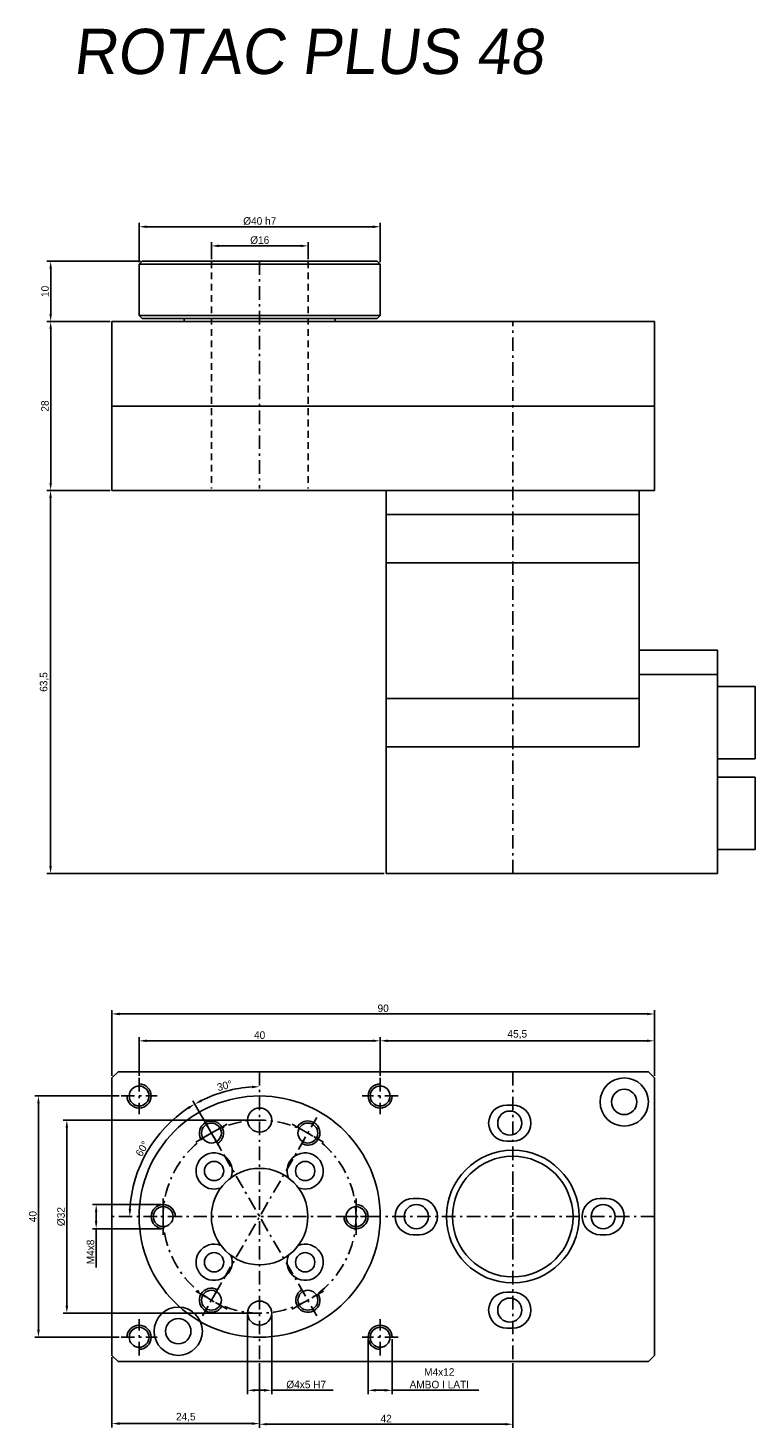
# Model space of a CAD drawing. Extents: x 49 to 170, y 21 to 253.
import ezdxf

# ---------------------------------------------------------------- set-up
doc = ezdxf.new("R2010")
doc.units = 0
doc.header["$LTSCALE"] = 0.375
doc.header["$MEASUREMENT"] = 0
doc.linetypes.add('PL2', pattern=[11, 6, -2, 1, -2])
doc.linetypes.add('TR2', pattern=[5, 3, -2])
doc.layers.get('0').update_dxf_attribs({"linetype": 'CONTINUOUS'})
doc.layers.get('DEFPOINTS').update_dxf_attribs({"linetype": 'CONTINUOUS'})
for name, color, linetype in [('ASSI', 241, 'PL2'), ('QUOTE', 60, 'CONTINUOUS'), ('TRATTEGGI', 1, 'TR2')]:
    doc.layers.add(name, color=color, linetype=linetype)
doc.styles.add('25TXT', font='txt', dxfattribs={"oblique": 7, "height": 1.25})
doc.dimstyles.get("Standard").update_dxf_attribs({"dimtxt": 0.18, "dimasz": 0.18, "dimexe": 0.18, "dimexo": 0.0625, "dimgap": 0.09, "dimtad": 0, "dimtih": 1, "dimtoh": 1, "dimdec": 4, "dimzin": 0, "dimdsep": 46, "dimtxsty": 'STANDARD', "dimcen": 0.09, "dimadec": 0, "dimazin": 0, "dimtfac": 1, "dimtdec": 4, "dimtofl": 0, "dimtmove": 0, "dimatfit": 3, "dimfxl": 1, "dimtolj": 1, "dimtzin": 0, "dimarcsym": 0})

# ---------------------------------------------------------------- blocks, each defined once
blk = doc.blocks.new('*D29')
at = {"layer": 'DEFPOINTS', "color": 0, "transparency": 16777216}
for p in [(63.35, 204.43), (53.18, 176.43), (63.35, 176.43)]:
    blk.add_point(p, dxfattribs=at)
at = {"layer": 'QUOTE', "color": 0, "lineweight": -2, "transparency": 16777216}
for p, q in [((63.04, 204.43), (52.55, 204.43)), ((53.18, 203.18), (53.18, 177.68)), ((63.04, 176.43), (52.55, 176.43))]:
    blk.add_line(p, q, dxfattribs=at)
at = {"layer": 'QUOTE', "color": 0, "transparency": 16777216}
for points in [[(52.97, 203.18), (53.38, 203.18), (53.18, 204.43)], [(52.97, 177.68), (53.38, 177.68), (53.18, 176.43)]]:
    blk.add_solid(points, dxfattribs=at)
at = {"layer": 'QUOTE', "color": 0, "transparency": 16777216, "insert": (52.24, 190.43), "char_height": 1.25, "attachment_point": 5, "rotation": 90}
blk.add_mtext('\\A1;28', dxfattribs=at)
blk = doc.blocks.new('*D30')
at = {"layer": 'DEFPOINTS', "color": 0, "transparency": 16777216}
for p in [(68.37, 214.43), (53.18, 204.43), (63.35, 204.43)]:
    blk.add_point(p, dxfattribs=at)
at = {"layer": 'QUOTE', "color": 0, "lineweight": -2, "transparency": 16777216}
for p, q in [((68.06, 214.43), (52.55, 214.43)), ((53.18, 213.18), (53.18, 205.68)), ((63.04, 204.43), (52.55, 204.43))]:
    blk.add_line(p, q, dxfattribs=at)
at = {"layer": 'QUOTE', "color": 0, "transparency": 16777216}
for points in [[(52.97, 213.18), (53.38, 213.18), (53.18, 214.43)], [(52.97, 205.68), (53.38, 205.68), (53.18, 204.43)]]:
    blk.add_solid(points, dxfattribs=at)
at = {"layer": 'QUOTE', "color": 0, "transparency": 16777216, "insert": (52.24, 209.43), "char_height": 1.25, "attachment_point": 5, "rotation": 90}
blk.add_mtext('\\A1;10', dxfattribs=at)
blk = doc.blocks.new('*D32')
at = {"layer": 'DEFPOINTS', "color": 0, "transparency": 16777216}
for p in [(71.85, 58.06), (60.73, 54.06), (71.85, 54.06)]:
    blk.add_point(p, dxfattribs=at)
at = {"layer": 'QUOTE', "color": 0, "lineweight": -2, "transparency": 16777216}
for p, q in [((71.54, 58.06), (60.11, 58.06)), ((60.73, 56.81), (60.73, 55.31)), ((71.54, 54.06), (60.11, 54.06)), ((60.73, 54.06), (60.73, 47.6))]:
    blk.add_line(p, q, dxfattribs=at)
at = {"layer": 'QUOTE', "color": 0, "transparency": 16777216}
for points in [[(60.52, 56.81), (60.94, 56.81), (60.73, 58.06)], [(60.52, 55.31), (60.94, 55.31), (60.73, 54.06)]]:
    blk.add_solid(points, dxfattribs=at)
at = {"layer": 'QUOTE', "color": 0, "transparency": 16777216, "insert": (59.79, 50.2), "char_height": 1.25, "attachment_point": 5, "rotation": 90}
blk.add_mtext('\\A1;M4x8 ', dxfattribs=at)
blk = doc.blocks.new('*D33')
at = {"layer": 'DEFPOINTS', "color": 0, "transparency": 16777216}
for p in [(87.85, 72.06), (55.86, 40.06), (87.85, 40.06)]:
    blk.add_point(p, dxfattribs=at)
at = {"layer": 'QUOTE', "color": 0, "lineweight": -2, "transparency": 16777216}
for p, q in [((87.54, 72.06), (55.23, 72.06)), ((55.86, 70.81), (55.86, 41.31)), ((87.54, 40.06), (55.23, 40.06))]:
    blk.add_line(p, q, dxfattribs=at)
at = {"layer": 'QUOTE', "color": 0, "transparency": 16777216}
for points in [[(55.65, 70.81), (56.07, 70.81), (55.86, 72.06)], [(55.65, 41.31), (56.07, 41.31), (55.86, 40.06)]]:
    blk.add_solid(points, dxfattribs=at)
at = {"layer": 'QUOTE', "color": 0, "transparency": 16777216, "insert": (54.92, 56.06), "char_height": 1.25, "attachment_point": 5, "rotation": 90}
blk.add_mtext('\\A1;%%c32', dxfattribs=at)
blk = doc.blocks.new('*D34')
at = {"layer": 'DEFPOINTS', "color": 0, "transparency": 16777216}
for p in [(64.85, 76.06), (51.15, 36.06), (64.85, 36.06)]:
    blk.add_point(p, dxfattribs=at)
at = {"layer": 'QUOTE', "color": 0, "lineweight": -2, "transparency": 16777216}
for p, q in [((64.54, 76.06), (50.53, 76.06)), ((51.15, 74.81), (51.15, 37.31)), ((64.54, 36.06), (50.53, 36.06))]:
    blk.add_line(p, q, dxfattribs=at)
at = {"layer": 'QUOTE', "color": 0, "transparency": 16777216}
for points in [[(50.94, 74.81), (51.36, 74.81), (51.15, 76.06)], [(50.94, 37.31), (51.36, 37.31), (51.15, 36.06)]]:
    blk.add_solid(points, dxfattribs=at)
at = {"layer": 'QUOTE', "color": 0, "transparency": 16777216, "insert": (50.22, 56.06), "char_height": 1.25, "attachment_point": 5, "rotation": 90}
blk.add_mtext('\\A1;40', dxfattribs=at)
blk = doc.blocks.new('*D35')
at = {"layer": 'DEFPOINTS', "color": 0, "transparency": 16777216}
for p in [(107.85, 85.2), (67.85, 79.06), (107.85, 79.06)]:
    blk.add_point(p, dxfattribs=at)
at = {"layer": 'QUOTE', "color": 0, "lineweight": -2, "transparency": 16777216}
for p, q in [((67.85, 79.37), (67.85, 85.82)), ((69.1, 85.2), (106.6, 85.2)), ((107.85, 79.37), (107.85, 85.82))]:
    blk.add_line(p, q, dxfattribs=at)
at = {"layer": 'QUOTE', "color": 0, "transparency": 16777216}
for points in [[(69.1, 85.41), (69.1, 84.99), (67.85, 85.2)], [(106.6, 85.41), (106.6, 84.99), (107.85, 85.2)]]:
    blk.add_solid(points, dxfattribs=at)
at = {"layer": 'QUOTE', "color": 0, "transparency": 16777216, "insert": (87.85, 86.14), "char_height": 1.25, "attachment_point": 5}
blk.add_mtext('\\A1;40', dxfattribs=at)
blk = doc.blocks.new('*D36')
at = {"layer": 'DEFPOINTS', "color": 0, "transparency": 16777216}
for p in [(153.35, 85.2), (107.85, 79.06), (153.35, 79.06)]:
    blk.add_point(p, dxfattribs=at)
at = {"layer": 'QUOTE', "color": 0, "lineweight": -2, "transparency": 16777216}
for p, q in [((107.85, 79.37), (107.85, 85.82)), ((109.1, 85.2), (152.1, 85.2)), ((153.35, 79.37), (153.35, 85.82))]:
    blk.add_line(p, q, dxfattribs=at)
at = {"layer": 'QUOTE', "color": 0, "transparency": 16777216}
for points in [[(109.1, 85.41), (109.1, 84.99), (107.85, 85.2)], [(152.1, 85.41), (152.1, 84.99), (153.35, 85.2)]]:
    blk.add_solid(points, dxfattribs=at)
at = {"layer": 'QUOTE', "color": 0, "transparency": 16777216, "insert": (130.6, 86.24), "char_height": 1.25, "attachment_point": 5}
blk.add_mtext('\\A1;45,5', dxfattribs=at)
blk = doc.blocks.new('*D37')
at = {"layer": 'DEFPOINTS', "color": 0, "transparency": 16777216}
for p in [(85.85, 40.06), (89.85, 40.06), (89.85, 27.27)]:
    blk.add_point(p, dxfattribs=at)
at = {"layer": 'QUOTE', "color": 0, "lineweight": -2, "transparency": 16777216}
for p, q in [((85.85, 39.75), (85.85, 26.64)), ((89.85, 39.75), (89.85, 26.64)), ((87.1, 27.27), (88.6, 27.27)), ((89.85, 27.27), (100.06, 27.27))]:
    blk.add_line(p, q, dxfattribs=at)
at = {"layer": 'QUOTE', "color": 0, "transparency": 16777216}
for points in [[(87.1, 27.48), (87.1, 27.06), (85.85, 27.27)], [(88.6, 27.48), (88.6, 27.06), (89.85, 27.27)]]:
    blk.add_solid(points, dxfattribs=at)
at = {"layer": 'QUOTE', "color": 0, "transparency": 16777216, "insert": (95.58, 28.21), "char_height": 1.25, "attachment_point": 5}
blk.add_mtext('\\A1;%%c4x5 H7', dxfattribs=at)
blk = doc.blocks.new('*D38')
at = {"layer": 'DEFPOINTS', "color": 0, "transparency": 16777216}
for p in [(63.35, 33.06), (87.85, 32.06), (87.85, 21.75)]:
    blk.add_point(p, dxfattribs=at)
at = {"layer": 'QUOTE', "color": 0, "lineweight": -2, "transparency": 16777216}
for p, q in [((63.35, 32.75), (63.35, 21.12)), ((87.85, 31.75), (87.85, 21.12)), ((64.6, 21.75), (86.6, 21.75))]:
    blk.add_line(p, q, dxfattribs=at)
at = {"layer": 'QUOTE', "color": 0, "transparency": 16777216}
for points in [[(64.6, 21.96), (64.6, 21.54), (63.35, 21.75)], [(86.6, 21.96), (86.6, 21.54), (87.85, 21.75)]]:
    blk.add_solid(points, dxfattribs=at)
at = {"layer": 'QUOTE', "color": 0, "transparency": 16777216, "insert": (75.6, 22.79), "char_height": 1.25, "attachment_point": 5}
blk.add_mtext('\\A1;24,5', dxfattribs=at)
blk = doc.blocks.new('*D39')
at = {"layer": 'DEFPOINTS', "color": 0, "transparency": 16777216}
for p in [(87.85, 32.06), (129.85, 32.06), (129.85, 21.64)]:
    blk.add_point(p, dxfattribs=at)
at = {"layer": 'QUOTE', "color": 0, "lineweight": -2, "transparency": 16777216}
for p, q in [((87.85, 31.75), (87.85, 21.02)), ((129.85, 31.75), (129.85, 21.02)), ((89.1, 21.64), (128.6, 21.64))]:
    blk.add_line(p, q, dxfattribs=at)
at = {"layer": 'QUOTE', "color": 0, "transparency": 16777216}
for points in [[(89.1, 21.85), (89.1, 21.44), (87.85, 21.64)], [(128.6, 21.85), (128.6, 21.44), (129.85, 21.64)]]:
    blk.add_solid(points, dxfattribs=at)
at = {"layer": 'QUOTE', "color": 0, "transparency": 16777216, "insert": (108.85, 22.58), "char_height": 1.25, "attachment_point": 5}
blk.add_mtext('\\A1;42', dxfattribs=at)
blk = doc.blocks.new('*D40')
at = {"layer": 'DEFPOINTS', "color": 0, "transparency": 16777216}
for p in [(107.87, 220.14), (67.87, 213.93), (107.87, 213.93)]:
    blk.add_point(p, dxfattribs=at)
at = {"layer": 'QUOTE', "color": 0, "lineweight": -2, "transparency": 16777216}
for p, q in [((67.87, 214.25), (67.87, 220.77)), ((107.87, 214.25), (107.87, 220.77)), ((69.12, 220.14), (106.62, 220.14))]:
    blk.add_line(p, q, dxfattribs=at)
at = {"layer": 'QUOTE', "color": 0, "transparency": 16777216}
for points in [[(69.12, 220.35), (69.12, 219.93), (67.87, 220.14)], [(106.62, 220.35), (106.62, 219.93), (107.87, 220.14)]]:
    blk.add_solid(points, dxfattribs=at)
at = {"layer": 'QUOTE', "color": 0, "transparency": 16777216, "insert": (87.87, 221.08), "char_height": 1.25, "attachment_point": 5}
blk.add_mtext('\\A1;%%c40 h7', dxfattribs=at)
blk = doc.blocks.new('*D41')
at = {"layer": 'DEFPOINTS', "color": 0, "transparency": 16777216}
for p in [(95.89, 216.97), (79.85, 214.43), (95.89, 214.43)]:
    blk.add_point(p, dxfattribs=at)
at = {"layer": 'QUOTE', "color": 0, "lineweight": -2, "transparency": 16777216}
for p, q in [((79.85, 214.75), (79.85, 217.6)), ((81.1, 216.97), (94.64, 216.97)), ((95.89, 214.75), (95.89, 217.6))]:
    blk.add_line(p, q, dxfattribs=at)
at = {"layer": 'QUOTE', "color": 0, "transparency": 16777216}
for points in [[(81.1, 217.18), (81.1, 216.76), (79.85, 216.97)], [(94.64, 217.18), (94.64, 216.76), (95.89, 216.97)]]:
    blk.add_solid(points, dxfattribs=at)
at = {"layer": 'QUOTE', "color": 0, "transparency": 16777216, "insert": (87.87, 217.91), "char_height": 1.25, "attachment_point": 5}
blk.add_mtext('\\A1;%%C16', dxfattribs=at)
blk = doc.blocks.new('*D42')
at = {"layer": 'DEFPOINTS', "color": 0, "transparency": 16777216}
for p in [(153.35, 89.65), (63.35, 79.06), (153.35, 79.06)]:
    blk.add_point(p, dxfattribs=at)
at = {"layer": 'QUOTE', "color": 0, "lineweight": -2, "transparency": 16777216}
for p, q in [((63.35, 79.37), (63.35, 90.27)), ((64.6, 89.65), (152.1, 89.65)), ((153.35, 79.37), (153.35, 90.27))]:
    blk.add_line(p, q, dxfattribs=at)
at = {"layer": 'QUOTE', "color": 0, "transparency": 16777216}
for points in [[(64.6, 89.86), (64.6, 89.44), (63.35, 89.65)], [(152.1, 89.86), (152.1, 89.44), (153.35, 89.65)]]:
    blk.add_solid(points, dxfattribs=at)
at = {"layer": 'QUOTE', "color": 0, "transparency": 16777216, "insert": (108.35, 90.58), "char_height": 1.25, "attachment_point": 5}
blk.add_mtext('\\A1;90', dxfattribs=at)
blk = doc.blocks.new('*D43')
at = {"layer": 'DEFPOINTS', "color": 0, "transparency": 16777216}
for p in [(105.85, 36.06), (109.85, 36.06), (109.85, 27.27)]:
    blk.add_point(p, dxfattribs=at)
at = {"layer": 'QUOTE', "color": 0, "lineweight": -2, "transparency": 16777216}
for p, q in [((105.85, 35.75), (105.85, 26.64)), ((109.85, 35.75), (109.85, 26.64)), ((107.1, 27.27), (108.6, 27.27)), ((109.85, 27.27), (124.23, 27.27))]:
    blk.add_line(p, q, dxfattribs=at)
at = {"layer": 'QUOTE', "color": 0, "transparency": 16777216}
for points in [[(107.1, 27.48), (107.1, 27.06), (105.85, 27.27)], [(108.6, 27.48), (108.6, 27.06), (109.85, 27.27)]]:
    blk.add_solid(points, dxfattribs=at)
at = {"layer": 'QUOTE', "color": 0, "transparency": 16777216, "insert": (117.66, 29.25), "char_height": 1.25, "attachment_point": 5}
blk.add_mtext('\\A1;M4x12 \\PAMBO I LATI', dxfattribs=at)
blk = doc.blocks.new('*D46')
at = {"layer": 'DEFPOINTS', "color": 0, "transparency": 16777216}
for p in [(71.34, 69.91), (79.85, 69.91), (63.35, 56.06), (153.35, 56.06), (95.85, 42.2)]:
    blk.add_point(p, dxfattribs=at)
at = {"layer": 'QUOTE', "color": 0, "lineweight": -2, "transparency": 16777216}
blk.add_line((79.69, 70.18), (76.76, 75.26), dxfattribs=at)
blk.add_arc((87.85, 56.06), 21.55, 123.3236, 176.6764, dxfattribs=at)
at = {"layer": 'QUOTE', "color": 0, "transparency": 16777216}
for points in [[(75.9, 74.24), (76.12, 73.89), (77.07, 74.72)], [(66.54, 57.3), (66.13, 57.31), (66.3, 56.06)]]:
    blk.add_solid(points, dxfattribs=at)
at = {"layer": 'QUOTE', "color": 0, "transparency": 16777216, "insert": (68.37, 67.3), "char_height": 1.25, "attachment_point": 5, "rotation": 60}
blk.add_mtext('\\A1;60°', dxfattribs=at)
blk = doc.blocks.new('*D48')
at = {"layer": 'DEFPOINTS', "color": 0, "transparency": 16777216}
for p in [(87.85, 80.06), (84.11, 77.26), (79.85, 69.91), (95.85, 42.2), (87.85, 32.06)]:
    blk.add_point(p, dxfattribs=at)
at = {"layer": 'QUOTE', "color": 0, "lineweight": -2, "transparency": 16777216}
blk.add_line((79.69, 70.18), (76.77, 75.24), dxfattribs=at)
blk.add_arc((87.85, 56.06), 21.53, 93.3272, 116.6728, dxfattribs=at)
at = {"layer": 'QUOTE', "color": 0, "transparency": 16777216}
for points in [[(86.6, 77.76), (86.61, 77.34), (87.85, 77.59)], [(78.29, 75.11), (78.09, 75.48), (77.09, 74.7)]]:
    blk.add_solid(points, dxfattribs=at)
at = {"layer": 'QUOTE', "color": 0, "transparency": 16777216, "insert": (82.04, 77.76), "char_height": 1.25, "attachment_point": 5, "rotation": 15}
blk.add_mtext('\\A1;30°', dxfattribs=at)
blk = doc.blocks.new('*D53')
at = {"layer": 'DEFPOINTS', "color": 0, "transparency": 16777216}
for p in [(63.35, 176.43), (53.16, 112.93), (108.85, 112.93)]:
    blk.add_point(p, dxfattribs=at)
at = {"layer": 'QUOTE', "color": 0, "lineweight": -2, "transparency": 16777216}
for p, q in [((63.04, 176.43), (52.53, 176.43)), ((53.16, 175.18), (53.16, 114.18)), ((108.54, 112.93), (52.53, 112.93))]:
    blk.add_line(p, q, dxfattribs=at)
at = {"layer": 'QUOTE', "color": 0, "transparency": 16777216}
for points in [[(52.95, 175.18), (53.37, 175.18), (53.16, 176.43)], [(52.95, 114.18), (53.37, 114.18), (53.16, 112.93)]]:
    blk.add_solid(points, dxfattribs=at)
at = {"layer": 'QUOTE', "color": 0, "transparency": 16777216, "insert": (52.12, 144.68), "char_height": 1.25, "attachment_point": 5, "rotation": 90}
blk.add_mtext('\\A1;63,5', dxfattribs=at)

msp = doc.modelspace()

# ---------------------------------------------------------------- linework, layer by layer
at = {"color": 0}
for p, q in [((68.37, 214.43), (67.87, 213.93)), ((67.87, 205.43), (67.87, 213.93)), ((107.87, 213.93), (67.87, 213.93)), ((68.37, 214.43), (107.37, 214.43)), ((107.37, 214.43), (107.87, 213.93)), ((107.87, 213.93), (107.87, 205.43)), ((153.35, 204.43), (63.35, 204.43)), ((63.35, 190.43), (63.35, 204.43)), ((68.37, 204.93), (67.87, 205.43)), ((107.87, 205.43), (67.87, 205.43)), ((107.37, 204.93), (68.37, 204.93)), ((75.35, 204.43), (75.35, 204.93)), ((100.39, 204.43), (100.39, 204.93)), ((107.37, 204.93), (107.87, 205.43)), ((153.35, 190.43), (153.35, 204.43)), ((63.35, 190.43), (153.35, 190.43)), ((63.35, 190.43), (153.35, 190.43)), ((63.35, 190.43), (63.35, 176.43)), ((153.35, 190.43), (153.35, 176.43)), ((153.35, 176.43), (63.35, 176.43)), ((150.85, 176.43), (108.85, 176.43)), ((108.85, 176.43), (108.85, 172.43)), ((150.85, 172.43), (150.85, 176.43)), ((108.85, 172.43), (150.85, 172.43)), ((108.85, 172.43), (150.85, 172.43)), ((108.85, 172.43), (108.85, 133.93)), ((150.85, 172.43), (150.85, 133.93)), ((108.85, 164.43), (150.85, 164.43)), ((163.85, 149.93), (150.85, 149.93)), ((150.85, 133.93), (150.85, 149.93)), ((163.85, 149.93), (163.85, 112.93)), ((163.85, 145.93), (150.85, 145.93)), ((163.85, 131.93), (163.85, 143.93)), ((170.05, 143.93), (163.85, 143.93)), ((170.05, 131.93), (170.05, 143.93)), ((108.85, 141.93), (150.85, 141.93)), ((150.85, 133.93), (108.85, 133.93)), ((108.85, 133.93), (108.85, 112.93)), ((150.85, 133.93), (108.85, 133.93)), ((163.85, 131.93), (170.05, 131.93)), ((163.85, 116.93), (163.85, 128.93)), ((170.05, 128.93), (163.85, 128.93)), ((170.05, 116.93), (170.05, 128.93)), ((163.85, 116.93), (170.05, 116.93)), ((163.85, 112.93), (108.85, 112.93)), ((64.35, 80.06), (63.35, 79.06)), ((63.35, 41.03), (63.35, 79.08)), ((63.35, 79.06), (63.35, 33.06)), ((64.35, 80.06), (152.35, 80.06)), ((152.35, 80.06), (153.35, 79.06)), ((153.35, 79.06), (153.35, 33.06)), ((129.85, 74.56), (128.85, 74.56)), ((129.85, 68.56), (128.85, 68.56)), ((114.35, 59.06), (113.35, 59.06)), ((145.35, 59.06), (144.35, 59.06)), ((114.35, 53.06), (113.35, 53.06)), ((145.35, 53.06), (144.35, 53.06)), ((129.85, 43.56), (128.85, 43.56)), ((129.85, 37.56), (128.85, 37.56)), ((64.35, 32.06), (63.35, 33.06)), ((152.35, 32.06), (153.35, 33.06)), ((152.35, 32.06), (64.35, 32.06))]:
    msp.add_line(p, q, dxfattribs=at)
for centre, radius in [((148.35, 75.06), 4), ((67.85, 76.06), 1.65), ((107.85, 76.06), 1.65), ((148.35, 75.06), 2.1), ((87.85, 56.06), 20), ((87.85, 72.06), 2), ((129.35, 71.56), 2), ((79.85, 69.91), 1.65), ((95.85, 69.91), 1.65), ((80.29, 63.62), 1.6), ((95.41, 63.62), 1.6), ((129.85, 56.06), 11), ((129.85, 56.06), 11), ((129.85, 56.06), 10), ((87.85, 56.06), 8), ((113.85, 56.06), 2), ((144.85, 56.06), 2), ((71.85, 56.06), 1.65), ((103.85, 56.06), 1.65), ((80.29, 48.49), 1.6), ((95.41, 48.49), 1.6), ((79.85, 42.2), 1.65), ((87.85, 40.06), 2), ((95.85, 42.2), 1.65), ((129.35, 40.56), 2), ((74.35, 37.06), 4), ((67.85, 36.06), 1.65), ((74.35, 37.06), 2.1), ((107.85, 36.06), 1.65)]:
    msp.add_circle(centre, radius, dxfattribs=at)
for centre, start, end in [((128.85, 71.56), 90, 270), ((129.85, 71.56), 270, 90), ((80.29, 63.62), 337.1937, 292.8063), ((95.41, 63.62), 247.1937, 202.8063), ((113.35, 56.06), 90, 270), ((114.35, 56.06), 270, 90), ((144.35, 56.06), 90, 270), ((145.35, 56.06), 270, 90), ((80.29, 48.49), 67.1937, 22.8063), ((95.41, 48.49), 157.1937, 112.8063), ((128.85, 40.56), 90, 270), ((129.85, 40.56), 270, 90)]:
    msp.add_arc(centre, 3, start, end, dxfattribs=at)
at = {"layer": 'ASSI', "color": 0}
for p, q in [((87.85, 214.43), (87.85, 176.73)), ((129.85, 112.93), (129.85, 204.43)), ((67.85, 79.06), (67.85, 73.06)), ((87.85, 80.06), (87.85, 32.06)), ((107.85, 79.06), (107.85, 73.06)), ((129.85, 80.06), (129.85, 32.06)), ((64.85, 76.06), (70.85, 76.06)), ((110.85, 76.06), (104.85, 76.06)), ((81.35, 67.32), (78.35, 72.51)), ((94.35, 67.32), (97.35, 72.51)), ((77.25, 68.41), (82.45, 71.41)), ((79.85, 69.91), (95.85, 42.2)), ((79.85, 42.2), (95.85, 69.91)), ((93.25, 71.41), (98.45, 68.41)), ((129.85, 49.3), (129.85, 62.82)), ((71.85, 53.06), (71.85, 59.06)), ((103.85, 59.06), (103.85, 53.06)), ((153.35, 56.06), (63.35, 56.06)), ((74.85, 56.06), (68.85, 56.06)), ((100.85, 56.06), (106.85, 56.06)), ((81.35, 44.8), (78.35, 39.6)), ((94.35, 44.8), (97.35, 39.6)), ((82.45, 40.7), (77.25, 43.7)), ((98.45, 43.7), (93.25, 40.7)), ((67.85, 33.06), (67.85, 39.06)), ((107.85, 33.06), (107.85, 39.06)), ((64.85, 36.06), (70.85, 36.06)), ((110.85, 36.06), (104.85, 36.06))]:
    msp.add_line(p, q, dxfattribs=at)
msp.add_circle((87.85, 56.06), 16, dxfattribs=at)
at = {"layer": 'TRATTEGGI', "color": 0}
for p, q in [((79.85, 214.43), (79.85, 176.73)), ((95.89, 214.43), (95.89, 176.73))]:
    msp.add_line(p, q, dxfattribs=at)
at = {"layer": 'TRATTEGGI', "color": 0, "linetype": 'Continuous'}
for centre, start, end in [((67.85, 76.06), 180, 90), ((107.85, 76.06), 90, 0), ((79.85, 69.91), 300, 210), ((95.85, 69.91), 240, 150), ((71.85, 56.06), 0, 270), ((103.85, 56.06), 180, 90), ((79.85, 42.2), 60, 330), ((95.85, 42.2), 120, 30), ((67.85, 36.06), 270, 180), ((107.85, 36.06), 0, 270)]:
    msp.add_arc(centre, 2, start, end, dxfattribs=at)

# ---------------------------------------------------------------- texts
at = {"color": 0, "style": '25TXT', "oblique": 7}
msp.add_text('ROTAC PLUS 48', height=7.5, dxfattribs=at).set_placement((56.88, 245.46))

# ---------------------------------------------------------------- dimensions: what is measured, and where the dimension line sits
at = {"layer": 'QUOTE', "color": 0}
for base, p1, p2, text, picture, middle in [((107.87, 220.14), (67.87, 213.93), (107.87, 213.93), '%%c<> h7', '*D40', (87.87, 221.08)), ((95.89, 216.97), (79.85, 214.43), (95.89, 214.43), '%%C<>', '*D41', (87.87, 217.91)), ((89.85, 27.27), (85.85, 40.06), (89.85, 40.06), '%%c<>x5 H7', '*D37', (95.58, 28.21)), ((109.85, 27.27), (105.85, 36.06), (109.85, 36.06), 'M<>x12 \\PAMBO I LATI', '*D43', (117.66, 29.25))]:
    dim = msp.add_linear_dim(base=base, p1=p1, p2=p2, text=text, dimstyle='STANDARD', override={"dimscale": 0.5, "dimtxt": 2.5, "dimasz": 2.5, "dimexe": 1.25, "dimexo": 0.625, "dimgap": 0.625, "dimtad": 1, "dimtih": 0, "dimtoh": 0, "dimdec": 1, "dimzin": 8, "dimlunit": 6, "dimcen": 2.5, "dimtofl": 1}, dxfattribs=at)
    dim.commit()
    dim.dimension.update_dxf_attribs({"geometry": picture, "text_midpoint": middle})
for base, p1, p2, picture, middle in [((53.18, 204.43), (68.37, 214.43), (63.35, 204.43), '*D30', (52.24, 209.43)), ((53.18, 176.43), (63.35, 204.43), (63.35, 176.43), '*D29', (52.24, 190.43)), ((53.16, 112.93), (63.35, 176.43), (108.85, 112.93), '*D53', (52.12, 144.68)), ((51.15, 36.06), (64.85, 76.06), (64.85, 36.06), '*D34', (50.22, 56.06))]:
    dim = msp.add_linear_dim(base=base, p1=p1, p2=p2, angle=90, dimstyle='STANDARD', override={"dimscale": 0.5, "dimtxt": 2.5, "dimasz": 2.5, "dimexe": 1.25, "dimexo": 0.625, "dimgap": 0.625, "dimtad": 1, "dimtih": 0, "dimtoh": 0, "dimdec": 1, "dimzin": 8, "dimlunit": 6, "dimcen": 2.5, "dimtofl": 1}, dxfattribs=at)
    dim.commit()
    dim.dimension.update_dxf_attribs({"geometry": picture, "text_midpoint": middle})
for base, p1, p2, picture, middle in [((153.35, 89.65), (63.35, 79.06), (153.35, 79.06), '*D42', (108.35, 90.58)), ((107.85, 85.2), (67.85, 79.06), (107.85, 79.06), '*D35', (87.85, 86.14)), ((153.35, 85.2), (107.85, 79.06), (153.35, 79.06), '*D36', (130.6, 86.24)), ((87.85, 21.75), (63.35, 33.06), (87.85, 32.06), '*D38', (75.6, 22.79)), ((129.85, 21.64), (87.85, 32.06), (129.85, 32.06), '*D39', (108.85, 22.58))]:
    dim = msp.add_linear_dim(base=base, p1=p1, p2=p2, dimstyle='STANDARD', override={"dimscale": 0.5, "dimtxt": 2.5, "dimasz": 2.5, "dimexe": 1.25, "dimexo": 0.625, "dimgap": 0.625, "dimtad": 1, "dimtih": 0, "dimtoh": 0, "dimdec": 1, "dimzin": 8, "dimlunit": 6, "dimcen": 2.5, "dimtofl": 1}, dxfattribs=at)
    dim.commit()
    dim.dimension.update_dxf_attribs({"geometry": picture, "text_midpoint": middle})
for base, line2, picture, middle in [((84.11, 77.26), ((87.85, 80.06), (87.85, 32.06)), '*D48', (82.04, 77.76)), ((71.34, 69.91), ((153.35, 56.06), (63.35, 56.06)), '*D46', (68.37, 67.3))]:
    dim = msp.add_angular_dim_2l(base=base, line1=((79.85, 69.91), (95.85, 42.2)), line2=line2, dimstyle='STANDARD', override={"dimscale": 0.5, "dimtxt": 2.5, "dimasz": 2.5, "dimexe": 1.25, "dimexo": 0.625, "dimgap": 0.625, "dimtad": 1, "dimtih": 0, "dimtoh": 0, "dimdec": 1, "dimzin": 8, "dimlunit": 6, "dimcen": 2.5, "dimtofl": 1}, dxfattribs=at)
    dim.commit()
    dim.dimension.update_dxf_attribs({"geometry": picture, "text_midpoint": middle})
for base, p1, p2, text, picture, middle in [((55.86, 40.06), (87.85, 72.06), (87.85, 40.06), '%%c<>', '*D33', (54.92, 56.06)), ((60.73, 54.06), (71.85, 58.06), (71.85, 54.06), 'M4x8 ', '*D32', (59.79, 50.2))]:
    dim = msp.add_linear_dim(base=base, p1=p1, p2=p2, angle=90, text=text, dimstyle='STANDARD', override={"dimscale": 0.5, "dimtxt": 2.5, "dimasz": 2.5, "dimexe": 1.25, "dimexo": 0.625, "dimgap": 0.625, "dimtad": 1, "dimtih": 0, "dimtoh": 0, "dimdec": 1, "dimzin": 8, "dimlunit": 6, "dimcen": 2.5, "dimtofl": 1}, dxfattribs=at)
    dim.commit()
    dim.dimension.update_dxf_attribs({"geometry": picture, "text_midpoint": middle})

doc.saveas('drawing.dxf')
